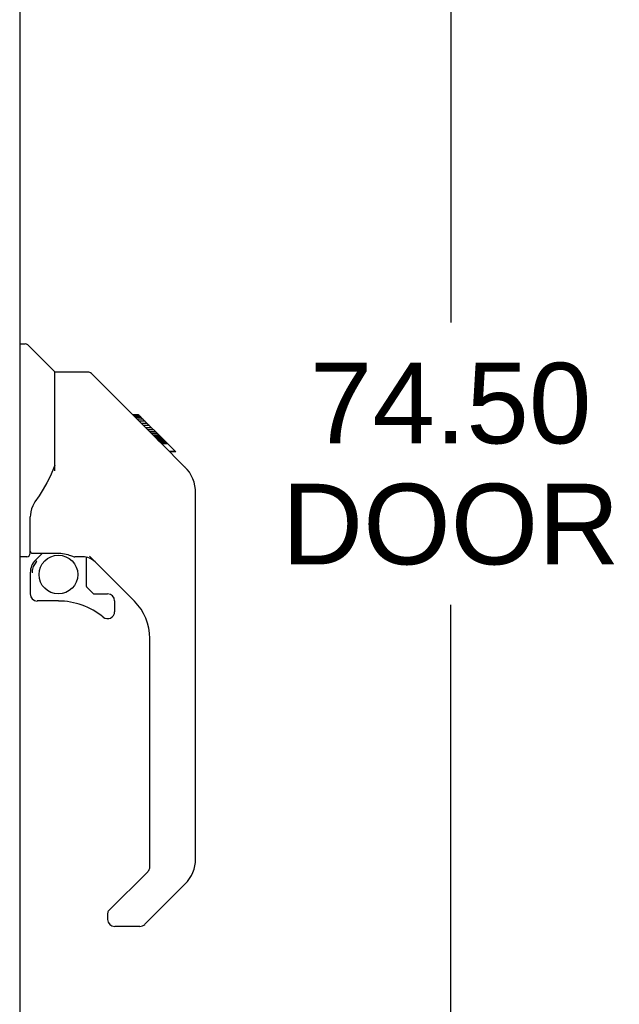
# Model space of a CAD drawing. Header units: inches. Extents: x 0 to 204, y 0 to 132.
# Tile 43 of 99: x 40.66 to 47.37, y 43.08 to 54.09. Entities that reach past the tile are written whole.
import ezdxf

# ---------------------------------------------------------------- set-up
doc = ezdxf.new("R2010")
doc.units = ezdxf.units.IN
doc.header["$LTSCALE"] = 11.243375
doc.header["$MEASUREMENT"] = 0
doc.layers.get('0').update_dxf_attribs({"linetype": 'CONTINUOUS'})
doc.layers.add('DIMENSIONS', color=7, linetype='CONTINUOUS')
doc.layers.add('DOOR_ASSEMBLY', color=7, linetype='CONTINUOUS')
doc.styles.get("Standard").update_dxf_attribs({"font": 'arial.ttf'})
doc.dimstyles.new('DIMSTYLE_1', dxfattribs={"dimtxt": 0.901875, "dimasz": 1.2025, "dimexe": 0.09, "dimexo": 0.07, "dimgap": 0.0375, "dimtad": 0, "dimtih": 1, "dimtoh": 1, "dimzin": 4, "dimdsep": 46, "dimtxsty": 'Standard', "dimblk": '_FILLED', "dimblk1": '_FILLED', "dimblk2": '_FILLED', "dimcen": 0.09, "dimadec": 3, "dimazin": 1, "dimtfac": 1, "dimtdec": 3, "dimtofl": 0, "dimtmove": 0, "dimatfit": 3, "dimldrblk": '_FILLED', "dimfxl": 0, "dimtolj": 1, "dimtzin": 4, "dimarcsym": 0})

# ---------------------------------------------------------------- blocks, each defined once
blk = doc.blocks.new('_FILLED')
at = {"color": 0, "linetype": 'ByBlock'}
blk.add_solid([(0, 0), (-1, 0.2), (-1, -0.2)], dxfattribs=at)
blk = doc.blocks.new('*D9')
at = {"layer": 'DIMENSIONS', "color": 2, "linetype": 'Continuous'}
for p, q in [((41.253, 86.71), (46.564, 86.71)), ((45.482, 86.71), (45.482, 50.703)), ((45.482, 12.21), (45.482, 47.546)), ((41.253, 12.21), (46.564, 12.21))]:
    blk.add_line(p, q, dxfattribs=at)
at = {"layer": 'DIMENSIONS', "color": 2, "linetype": 'Continuous', "xscale": 1.2025, "yscale": 1.2025, "zscale": 1.2025}
for p, rotation in [((45.482, 86.71), 90), ((45.482, 12.21), 270)]:
    blk.add_blockref('_FILLED', p, dxfattribs=dict(at, rotation=rotation))
at = {"layer": 'DIMENSIONS', "color": 2, "linetype": 'Continuous', "insert": (45.482, 50.252), "char_height": 0.9019, "width": 3.77513, "attachment_point": 2, "line_spacing_factor": 0.9}
blk.add_mtext('74.50\\PDOOR', dxfattribs=at)

msp = doc.modelspace()

# ---------------------------------------------------------------- linework, layer by layer
at = {"layer": 'DOOR_ASSEMBLY', "color": 3, "linetype": 'Continuous'}
msp.add_line((40.658, 59.71), (40.658, 39.21), dxfattribs=at)
at = {"layer": 'DOOR_ASSEMBLY', "color": 7, "linetype": 'Continuous'}
for p, q in [((40.658, 50.463), (40.72, 50.463)), ((41.046, 50.154), (40.748, 50.452)), ((41.412, 50.148), (41.051, 50.148)), ((41.051, 49.044), (41.051, 50.148)), ((42.233, 49.36), (41.468, 50.125)), ((41.989, 49.671), (41.923, 49.671)), ((41.989, 49.671), (42.316, 49.344)), ((41.997, 49.664), (41.93, 49.664)), ((42.006, 49.654), (41.94, 49.654)), ((42.013, 49.647), (41.946, 49.647)), ((42.021, 49.639), (41.954, 49.639)), ((42.041, 49.62), (41.974, 49.62)), ((42.063, 49.597), (41.996, 49.597)), ((42.086, 49.574), (42.02, 49.574)), ((42.11, 49.55), (42.043, 49.55)), ((42.134, 49.526), (42.067, 49.526)), ((42.158, 49.503), (42.091, 49.503)), ((42.18, 49.48), (42.113, 49.48)), ((42.2, 49.46), (42.133, 49.46)), ((42.217, 49.443), (42.151, 49.443)), ((42.23, 49.43), (42.164, 49.43)), ((42.235, 49.426), (42.168, 49.426)), ((42.237, 49.424), (42.17, 49.424)), ((42.237, 49.423), (42.17, 49.423)), ((42.238, 49.422), (42.171, 49.422)), ((42.22, 49.373), (42.171, 49.422)), ((42.24, 49.42), (42.173, 49.42)), ((42.245, 49.416), (42.178, 49.416)), ((42.251, 49.41), (42.184, 49.41)), ((42.264, 49.396), (42.197, 49.396)), ((42.279, 49.381), (42.213, 49.381)), ((42.287, 49.373), (42.22, 49.373)), ((42.233, 49.36), (42.22, 49.373)), ((42.294, 49.366), (42.227, 49.366)), ((42.233, 49.36), (42.511, 49.082)), ((42.306, 49.354), (42.239, 49.354)), ((42.311, 49.349), (42.244, 49.349)), ((42.315, 49.346), (42.248, 49.346)), ((42.316, 49.345), (42.25, 49.345)), ((42.317, 49.344), (42.25, 49.344)), ((42.316, 49.344), (42.25, 49.344)), ((42.405, 49.255), (42.317, 49.344)), ((42.334, 49.26), (42.401, 49.26)), ((42.402, 49.258), (42.336, 49.258)), ((42.405, 49.255), (42.338, 49.255)), ((42.532, 49.06), (42.511, 49.082)), ((42.626, 48.804), (42.625, 48.835)), ((42.626, 44.701), (42.626, 48.804)), ((40.776, 48.121), (40.776, 48.528)), ((40.736, 48.082), (40.658, 48.082)), ((40.795, 48.123), (41.091, 48.123)), ((40.833, 48.043), (40.913, 48.123)), ((40.839, 48.037), (40.836, 48.04)), ((40.843, 48.034), (40.839, 48.037)), ((40.848, 48.029), (40.843, 48.034)), ((41.363, 48.082), (41.276, 48.082)), ((41.406, 47.75), (41.406, 48.077)), ((41.941, 47.585), (41.44, 48.087)), ((40.776, 47.904), (40.776, 47.666)), ((41.409, 47.742), (41.481, 47.67)), ((41.091, 47.588), (40.854, 47.588)), ((41.489, 47.666), (41.642, 47.666)), ((41.721, 47.468), (41.721, 47.588)), ((42.114, 44.616), (42.114, 47.168)), ((41.656, 44.125), (42.091, 44.56)), ((42.511, 44.423), (42.059, 43.971)), ((41.642, 44.091), (41.642, 44.026)), ((42.003, 43.948), (41.721, 43.948))]:
    msp.add_line(p, q, dxfattribs=at)
for points in [[(41.468, 50.125), (41.46, 50.132), (41.452, 50.138), (41.443, 50.142), (41.433, 50.146), (41.423, 50.148), (41.412, 50.148)], [(42.171, 49.422), (42.15, 49.443), (42.128, 49.465), (42.107, 49.487)], [(41.051, 49.106), (41.03, 49.049), (41, 48.98), (40.963, 48.909), (40.921, 48.837), (40.874, 48.764), (40.829, 48.698)], [(42.626, 48.804), (42.625, 48.834), (42.62, 48.875), (42.61, 48.916), (42.596, 48.954), (42.578, 48.992), (42.557, 49.027), (42.532, 49.06)], [(40.829, 48.698), (40.818, 48.681), (40.803, 48.653), (40.79, 48.62), (40.782, 48.586), (40.777, 48.552), (40.776, 48.528)], [(40.848, 48.029), (40.838, 48.019), (40.83, 48.008), (40.822, 47.997), (40.815, 47.984), (40.809, 47.972), (40.804, 47.959), (40.801, 47.945), (40.798, 47.932), (40.796, 47.918), (40.796, 47.904)], [(40.836, 48.04), (40.835, 48.042), (40.834, 48.042), (40.834, 48.043), (40.833, 48.043)], [(41.091, 48.123), (41.098, 48.123), (41.118, 48.122), (41.138, 48.119), (41.159, 48.116), (41.178, 48.111), (41.196, 48.106), (41.212, 48.1), (41.226, 48.095), (41.238, 48.091), (41.249, 48.087), (41.258, 48.085), (41.266, 48.083), (41.274, 48.082), (41.275, 48.082)]]:
    msp.add_lwpolyline(points, dxfattribs=at)
msp.add_circle((41.091, 47.883), 0.217, dxfattribs=at)
for centre, radius, start, end in [((40.72, 50.424), 0.0394, 45, 90), ((41.032, 50.14), 0.0197, 7.5, 45), ((42.193, 48.788), 0.433, 42.2386, 42.7273), ((40.795, 48.143), 0.0197, 180, 270), ((40.736, 48.121), 0.0394, 270, 360), ((40.973, 47.904), 0.197, 135, 180), ((41.363, 47.885), 0.197, 45, 90), ((41.417, 47.75), 0.0118, 180, 225), ((40.854, 47.666), 0.0787, 180, 270), ((41.091, 46.8), 0.787, 50.4788, 90), ((41.489, 47.678), 0.0118, 225, 270), ((41.642, 47.588), 0.0787, 0, 90), ((41.524, 47.168), 0.591, 0, 45), ((41.642, 47.468), 0.0787, 230.4788, 360), ((42.036, 44.616), 0.0787, 315, 360), ((42.232, 44.701), 0.394, 315, 360), ((41.689, 44.091), 0.0472, 135, 180), ((41.721, 44.026), 0.0787, 180, 270), ((42.003, 44.026), 0.0787, 270, 315)]:
    msp.add_arc(centre, radius, start, end, dxfattribs=at)

# ---------------------------------------------------------------- dimensions: what is measured, and where the dimension line sits
at = {"layer": 'DIMENSIONS', "color": 2, "linetype": 'Continuous'}
dim = msp.add_linear_dim(base=(45.482, 12.21), p1=(41.183, 86.71), p2=(41.183, 12.21), angle=270, text='<>\\PDOOR', dimstyle='DIMSTYLE_1', dxfattribs=at)
dim.commit()
dim.dimension.update_dxf_attribs({"geometry": '*D9', "text_midpoint": (45.482, 49.125), "dimtype": 160})

doc.saveas('drawing.dxf')
